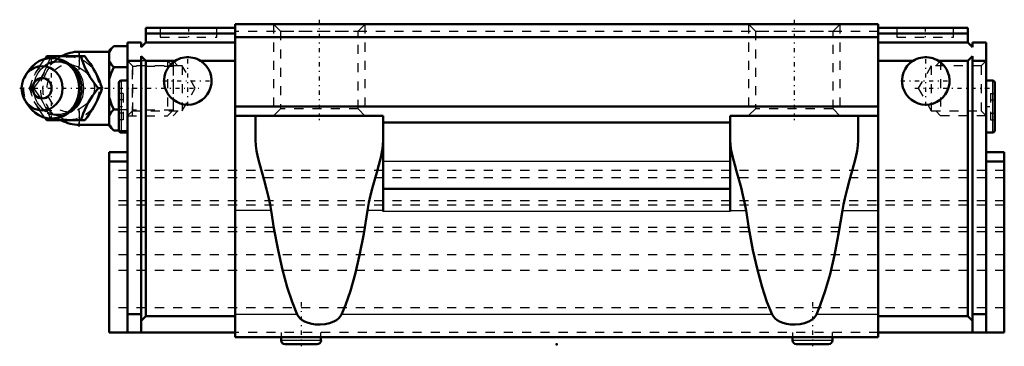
# Model space of a CAD drawing. Header units: millimetres. Extents: x -59 to 49, y 0 to 36.
import ezdxf

# ---------------------------------------------------------------- set-up
doc = ezdxf.new("R2010")
doc.units = ezdxf.units.MM
doc.linetypes.add('Center', pattern=[1.5, 0.45, -0.5, 0.05, -0.5])
doc.linetypes.add('Dashed', pattern=[2, 1, -1])
for name, color, linetype, lineweight in [('2d ConnectionPoints', 7, 'Continuous', 50), ('AM_0', 7, 'Continuous', 50), ('AM_4', 3, 'Continuous', 25), ('AM_5', 3, 'Continuous', 25), ('AM_7', 7, 'Center', 25), ('AM_9', 6, 'Dashed', 25)]:
    doc.layers.add(name, color=color, linetype=linetype, lineweight=lineweight)

# ---------------------------------------------------------------- blocks, each defined once
blk = doc.blocks.new('1_avy4gnygpu7eog1pprs2tgewh________0_in_HSR30C1SS_GK__BLOCK_1B_M6F__0')
at = {"layer": 'AM_0'}
for p, q in [((-48.5, 32.62), (-49, 32.12)), ((-48.5, 32.62), (-47, 32.62)), ((-56.07, 31.2), (-55.85, 31.5)), ((-55.85, 31.5), (-51.67, 31.5)), ((-49, 32), (-52.3, 32)), ((-49, 32.12), (-49, 23.88)), ((-48.5, 30.31), (-47, 30.31)), ((-57.8, 29.96), (-58.16, 29.44)), ((-50.23, 28), (-49.79, 28)), ((-58.16, 26.56), (-57.8, 26.04)), ((-55.85, 24.5), (-56.08, 24.81)), ((-48.5, 25.69), (-47.95, 25.69)), ((-55.85, 24.5), (-51.67, 24.5)), ((-52.3, 24), (-49, 24)), ((-49, 23.88), (-48.5, 23.38)), ((-48.5, 23.38), (-47.95, 23.38))]:
    blk.add_line(p, q, dxfattribs=at)
for points in [[(-48.5, 32.62), (-48.79, 32.3), (-49, 31.96)], [(-52.1, 31.5), (-51.92, 30.95), (-51.82, 30.67), (-51.7, 30.38), (-51.52, 29.98), (-51.29, 29.55), (-51.05, 29.15), (-50.78, 28.75), (-50.5, 28.37), (-50.23, 28)], [(-49.79, 28), (-49.92, 28.36), (-50.05, 28.73), (-50.22, 29.13), (-50.41, 29.53), (-50.56, 29.81), (-50.72, 30.09), (-50.89, 30.38), (-51.07, 30.66), (-51.37, 31.09), (-51.67, 31.5)], [(-49, 30.97), (-48.94, 30.86), (-48.75, 30.58), (-48.5, 30.31)], [(-48.5, 30.31), (-48.79, 29.67), (-49, 28.99)], [(-50.23, 28), (-50.63, 27.45), (-50.83, 27.17), (-51.03, 26.88), (-51.28, 26.48), (-51.5, 26.05), (-51.69, 25.65), (-51.85, 25.25), (-51.98, 24.87), (-52.1, 24.5)], [(-51.67, 24.5), (-51.4, 24.86), (-51.15, 25.23), (-50.89, 25.63), (-50.65, 26.03), (-50.5, 26.31), (-50.35, 26.59), (-50.22, 26.88), (-50.1, 27.16), (-49.94, 27.59), (-49.79, 28)], [(-49, 27.01), (-48.94, 26.8), (-48.75, 26.24), (-48.5, 25.69)], [(-48.5, 25.69), (-48.79, 25.37), (-49, 25.03)], [(-49, 24.04), (-48.94, 23.94), (-48.75, 23.65), (-48.5, 23.38)]]:
    blk.add_lwpolyline(points, dxfattribs=at)
for centre, radius, start, end in [((-55.34, 28), 3.3, 270, 90), ((-52.3, 28), 4, 90, 118.6175), ((-52.3, 28), 4, 241.2394, 270)]:
    blk.add_arc(centre, radius, start, end, dxfattribs=at)
blk.add_ellipse((-55.34, 28), major_axis=(0, 3.3), ratio=0.927184, start_param=2.207257, end_param=7.217521, dxfattribs=at)
for major_axis in [(0, 2.42), (0, -1.12)]:
    blk.add_ellipse((-56.35, 28), major_axis=major_axis, ratio=0.927184, dxfattribs=at)
at = {"layer": 'AM_4'}
for p, q in [((-52.3, 32), (-52.3, 31.51)), ((-52.3, 24.49), (-52.3, 24))]:
    blk.add_line(p, q, dxfattribs=at)
blk.add_ellipse((-54.53, 28), major_axis=(0, 2.97), ratio=0.927184, start_param=3.499913, end_param=5.924864, dxfattribs=at)
at = {"layer": 'AM_5', "linetype": 'Dashed'}
for p, q in [((-46.46, 25), (-46.46, 31)), ((-42, 30.39), (-46.46, 30.39)), ((-42, 25.61), (-46.46, 25.61))]:
    blk.add_line(p, q, dxfattribs=at)
at = {"layer": 'AM_7'}
for p, q in [((-55.34, 24.54), (-55.34, 31.47)), ((-52.3, 23.8), (-52.3, 32.2)), ((-58.81, 28), (-39.21, 28))]:
    blk.add_line(p, q, dxfattribs=at)
at = {"layer": 'AM_9'}
for p, q in [((-52.3, 31.51), (-52.3, 24.49)), ((-45, 31), (-45.5, 31)), ((-42, 30.39), (-42.61, 31)), ((-42.61, 31), (-42.61, 25)), ((-42, 30.39), (-42, 25.61)), ((-57.72, 28), (-57.29, 28)), ((-52.05, 28.02), (-52.05, 28)), ((-47.95, 25.69), (-47, 25.69)), ((-47, 25), (-42.61, 25)), ((-42.61, 25), (-42, 25.61)), ((-47.95, 23.38), (-47, 23.38))]:
    blk.add_line(p, q, dxfattribs=at)
for points in [[(-55.42, 31.5), (-55.54, 31.14), (-55.68, 30.77), (-55.84, 30.37), (-56.04, 29.97), (-56.18, 29.69), (-56.34, 29.41), (-56.51, 29.12), (-56.69, 28.84), (-56.99, 28.41), (-57.29, 28)], [(-53.36, 25.51), (-53.4, 25.48), (-53.61, 25.36), (-53.84, 25.26), (-54.07, 25.19), (-54.31, 25.14), (-54.55, 25.12), (-54.8, 25.12), (-55.04, 25.15), (-55.28, 25.2), (-55.52, 25.27), (-55.75, 25.37), (-55.96, 25.49), (-56.17, 25.64), (-56.36, 25.8), (-56.54, 25.99), (-56.7, 26.19), (-56.85, 26.4), (-56.97, 26.63), (-57.08, 26.88), (-57.16, 27.13), (-57.22, 27.39), (-57.27, 27.65), (-57.28, 27.92), (-57.28, 28.19), (-57.25, 28.45), (-57.2, 28.71), (-57.13, 28.97), (-57.04, 29.22), (-56.93, 29.45), (-56.8, 29.68), (-56.65, 29.89), (-56.48, 30.08), (-56.3, 30.25), (-56.1, 30.41), (-55.9, 30.55), (-55.68, 30.66), (-55.45, 30.75), (-55.21, 30.82), (-54.97, 30.86), (-54.73, 30.88), (-54.49, 30.88), (-54.24, 30.85), (-54, 30.79), (-53.77, 30.71), (-53.54, 30.6), (-53.35, 30.49)], [(-57.03, 29.74), (-56.91, 29.95), (-56.66, 30.35), (-56.4, 30.75), (-56.12, 31.13), (-56.07, 31.2)], [(-53.35, 30.49), (-53.33, 30.48), (-53.12, 30.33), (-52.93, 30.16), (-52.76, 29.97), (-52.73, 29.93)], [(-51.16, 29.35), (-51.49, 29.68), (-51.88, 29.99), (-52.3, 30.25)], [(-57.72, 28), (-57.6, 28.36), (-57.47, 28.74), (-57.4, 28.93)], [(-50.73, 27.31), (-50.61, 27.66), (-50.58, 28.01), (-50.62, 28.35), (-50.73, 28.7), (-50.74, 28.71)], [(-57.41, 27.11), (-57.47, 27.25), (-57.6, 27.63), (-57.72, 28)], [(-57.29, 28), (-57.03, 27.64), (-56.77, 27.27), (-56.51, 26.87), (-56.27, 26.47), (-56.12, 26.19), (-55.97, 25.91), (-55.84, 25.62), (-55.72, 25.34), (-55.56, 24.91), (-55.42, 24.5)], [(-52.05, 28), (-52.06, 27.87), (-52.06, 27.76)], [(-51.15, 26.66), (-50.89, 27), (-50.73, 27.31)], [(-56.08, 24.81), (-56.12, 24.86), (-56.39, 25.24), (-56.65, 25.62), (-56.9, 26.03), (-57.07, 26.33)], [(-52.83, 25.95), (-53, 25.78), (-53.19, 25.62), (-53.36, 25.51)], [(-52.3, 25.75), (-51.84, 26.04), (-51.46, 26.35), (-51.15, 26.66)]]:
    blk.add_lwpolyline(points, dxfattribs=at)
blk.add_arc((-52.3, 28), 4, 118.6175, 241.2394, dxfattribs=at)
for centre, major_axis in [((-53.32, 28), (0, -3.44)), ((-54.8, 28), (0, -2.97))]:
    blk.add_ellipse(centre, major_axis=major_axis, ratio=0.927184, dxfattribs=at)
for centre, major_axis, start_param, end_param in [((-54.53, 28), (0, 2.97), 5.924864, 7.148836), ((-53.45, 28), (0, -2.57), 2.639469, 6.785309), ((-55.34, 28), (0, 3.3), 0.934336, 2.207257), ((-54.53, 28), (0, 2.97), 2.244112, 3.499913)]:
    blk.add_ellipse(centre, major_axis=major_axis, ratio=0.927184, start_param=start_param, end_param=end_param, dxfattribs=at)
blk = doc.blocks.new('2_HSR30CSSB_M6F11_S_0_in_HSR30C1SS_GK__BLOCK_1B_M6F__0')
at = {"layer": 'AM_0'}
for p, q in [((-45, 33), (-45, 34.6)), ((-45, 34.6), (-35.2, 34.6)), ((35.2, 35), (-35.2, 35)), ((-35.2, 35), (-35.2, 0.78)), ((35.2, 35), (35.2, 0.78)), ((45, 34.6), (35.2, 34.6)), ((45, 33), (45, 34.6)), ((-45, 34), (-35.2, 34)), ((35.2, 33.6), (-35.2, 33.6)), ((45, 34), (35.2, 34)), ((-47, 1.28), (-47, 33)), ((-45.5, 33), (-47, 33)), ((-45.5, 32.5), (-45, 33)), ((-45.5, 33), (-45.5, 32.5)), ((-35.2, 33), (-45, 33)), ((35.2, 33), (45, 33)), ((45.5, 32.5), (45, 33)), ((45.5, 33), (47, 33)), ((45.5, 33), (45.5, 32.5)), ((47, 33), (47, 1.28)), ((-45.5, 31.5), (-45.5, 1.28)), ((-45, 31), (-45.5, 31.5)), ((45, 31), (45.5, 31.5)), ((45.5, 31.5), (45.5, 1.28)), ((-45.5, 31), (-47, 31)), ((-45, 31), (-45, 3.08)), ((-41.79, 31), (-45, 31)), ((-35.2, 31), (-39.01, 31)), ((35.2, 31), (39.01, 31)), ((41.79, 31), (45, 31)), ((45, 31), (45, 3.08)), ((45.5, 31), (47, 31)), ((-47.95, 28.61), (-47.95, 23.39)), ((-47, 28.85), (-47.71, 28.85)), ((47.71, 28.85), (47, 28.85)), ((47.95, 28.61), (47.95, 23.39)), ((35.2, 26), (-35.2, 26)), ((-19, 25), (-35.2, 25)), ((-33, 25), (-33, 22.33)), ((-19, 14.51), (-19, 25)), ((19, 14.51), (19, 25)), ((19, 25), (35.2, 25)), ((33, 25), (33, 22.33)), ((19, 24.27), (-19, 24.27)), ((-47.71, 23.15), (-47, 23.15)), ((47, 23.15), (47.71, 23.15)), ((-49, 21), (-49, 1.28)), ((-49, 21), (-47, 21)), ((49, 21), (47, 21)), ((49, 21), (49, 1.28)), ((-49, 20), (-47, 20)), ((49, 20), (47, 20)), ((19, 17), (-19, 17)), ((-47, 3.28), (-45.5, 3.28)), ((47, 3.28), (45.5, 3.28)), ((-45.5, 2.58), (-45, 3.08)), ((-35.2, 3.08), (-45, 3.08)), ((35.2, 3.08), (45, 3.08)), ((45.5, 2.58), (45, 3.08)), ((-35.2, 1.28), (-49, 1.28)), ((35.2, 1.28), (49, 1.28)), ((35.2, 0.78), (-35.2, 0.78)), ((-30.18, 0.78), (-30.18, 0.44)), ((-29.75, 0), (-26.25, 0)), ((-25.82, 0.44), (-25.82, 0.78)), ((25.82, 0.78), (25.82, 0.44)), ((26.25, 0), (29.75, 0)), ((30.18, 0.44), (30.18, 0.78))]:
    blk.add_line(p, q, dxfattribs=at)
for points in [[(-39.01, 31), (-39.21, 31.11), (-39.42, 31.21), (-39.63, 31.28), (-39.85, 31.34), (-40.07, 31.38), (-40.3, 31.4), (-40.53, 31.4), (-40.75, 31.38), (-40.98, 31.34), (-41.19, 31.28), (-41.41, 31.2), (-41.61, 31.1), (-41.79, 31)], [(39.01, 31), (39.21, 31.11), (39.42, 31.21), (39.63, 31.28), (39.85, 31.34), (40.07, 31.38), (40.3, 31.4), (40.53, 31.4), (40.75, 31.38), (40.98, 31.34), (41.19, 31.28), (41.41, 31.2), (41.61, 31.1), (41.79, 31)], [(-33, 22.33), (-32.97, 21.76), (-32.88, 21.15), (-32.74, 20.48), (-32.56, 19.77), (-32.31, 18.88), (-32.05, 17.96), (-31.78, 16.96), (-31.53, 15.93), (-31.4, 15.29), (-31.28, 14.64)], [(-20.72, 14.64), (-20.57, 15.49), (-20.38, 16.32), (-20.18, 17.14), (-19.96, 17.93), (-19.71, 18.8), (-19.48, 19.63), (-19.27, 20.44), (-19.11, 21.21), (-19.03, 21.79), (-19, 22.33)], [(20.72, 14.64), (20.57, 15.49), (20.38, 16.32), (20.18, 17.14), (19.96, 17.93), (19.71, 18.8), (19.48, 19.63), (19.27, 20.44), (19.11, 21.21), (19.03, 21.79), (19, 22.33)], [(33, 22.33), (32.97, 21.76), (32.88, 21.15), (32.74, 20.48), (32.56, 19.77), (32.31, 18.88), (32.05, 17.96), (31.78, 16.96), (31.53, 15.93), (31.4, 15.29), (31.28, 14.64)], [(-28.42, 3.27), (-28.99, 4.63), (-29.53, 6.26), (-30.04, 8.16), (-30.52, 10.31), (-30.97, 12.69), (-31.28, 14.64)], [(-20.72, 14.64), (-21.14, 12.09), (-21.59, 9.76), (-22.08, 7.67), (-22.6, 5.84), (-23.15, 4.27), (-23.58, 3.27)], [(23.58, 3.27), (23.01, 4.63), (22.47, 6.26), (21.96, 8.16), (21.48, 10.31), (21.03, 12.69), (20.72, 14.64)], [(31.28, 14.64), (30.86, 12.09), (30.41, 9.76), (29.92, 7.67), (29.4, 5.84), (28.85, 4.27), (28.42, 3.27)], [(-23.58, 3.27), (-23.71, 3.05), (-23.87, 2.86), (-24.13, 2.65), (-24.42, 2.48), (-24.89, 2.31), (-25.37, 2.2), (-25.89, 2.16), (-26.42, 2.18), (-26.83, 2.24), (-27.24, 2.35), (-27.62, 2.5), (-27.87, 2.65), (-28.1, 2.83), (-28.28, 3.03), (-28.42, 3.27)], [(28.42, 3.27), (28.29, 3.05), (28.13, 2.86), (27.87, 2.65), (27.58, 2.48), (27.11, 2.31), (26.63, 2.2), (26.11, 2.16), (25.58, 2.18), (25.17, 2.24), (24.76, 2.35), (24.38, 2.5), (24.13, 2.65), (23.9, 2.83), (23.72, 3.03), (23.58, 3.27)]]:
    blk.add_lwpolyline(points, dxfattribs=at)
for centre, radius, start, end in [((-40.4, 28.8), 2.6, 122.2042, 57.7958), ((40.4, 28.8), 2.6, 122.2042, 57.7958), ((-47.71, 28.61), 0.237, 90, 180), ((47.71, 28.61), 0.237, 360, 90), ((-47.71, 23.39), 0.237, 180, 270), ((47.71, 23.39), 0.237, 270, 0), ((-29.75, 0.44), 0.437, 180, 270), ((-26.25, 0.44), 0.437, 270, 360), ((26.25, 0.44), 0.437, 180, 270), ((29.75, 0.44), 0.437, 270, 360)]:
    blk.add_arc(centre, radius, start, end, dxfattribs=at)
at = {"layer": 'AM_4'}
for p, q in [((-47.71, 28.85), (-47.71, 23.15)), ((47.71, 28.85), (47.71, 23.15)), ((19, 20), (-19, 20)), ((-31.28, 14.64), (-35.2, 14.64)), ((-19, 14.64), (-20.72, 14.64)), ((19, 14.51), (-19, 14.51)), ((19, 14.64), (20.72, 14.64)), ((31.28, 14.64), (35.2, 14.64)), ((-28.42, 3.27), (-35.2, 3.27)), ((23.58, 3.27), (-23.58, 3.27)), ((35.2, 3.27), (28.42, 3.27)), ((-30.18, 0.44), (-25.82, 0.44)), ((25.82, 0.44), (30.18, 0.44))]:
    blk.add_line(p, q, dxfattribs=at)
at = {"layer": 'AM_5', "linetype": 'Dashed'}
for p, q in [((-31, 35), (-31, 25)), ((-21, 35), (-21, 25)), ((21, 35), (21, 25)), ((31, 35), (31, 25)), ((-41.5, 30.46), (-42, 31)), ((-42, 31), (-42, 25)), ((41.5, 30.46), (42, 31)), ((47, 31), (42, 31)), ((42, 31), (42, 25)), ((-41.5, 25.54), (-42, 25)), ((41.5, 25.54), (42, 25)), ((47, 25), (42, 25))]:
    blk.add_line(p, q, dxfattribs=at)
at = {"layer": 'AM_7'}
for p, q in [((-40.32, 34.65), (-40.32, 33.55)), ((-26, 35.5), (-26, 24.5)), ((26, 35.5), (26, 24.5)), ((40.32, 34.65), (40.32, 33.55)), ((-40.4, 26.07), (-40.4, 31.53)), ((40.4, 26.07), (40.4, 31.53)), ((-43.13, 28.8), (-37.67, 28.8)), ((37.67, 28.8), (43.13, 28.8)), ((39.21, 28), (47.37, 28)), ((-48, 26), (-46.95, 26)), ((46.95, 26), (48, 26)), ((-28, 4.59), (-28, -0.22)), ((28, 4.59), (28, -0.22))]:
    blk.add_line(p, q, dxfattribs=at)
at = {"layer": 'AM_9'}
for p, q in [((-43.42, 34.6), (-43.42, 33.6)), ((-37.22, 33.6), (-37.22, 34.6)), ((-31, 35), (-30.25, 34.25)), ((-21.75, 34.25), (-21, 35)), ((21, 35), (21.75, 34.25)), ((30.25, 34.25), (31, 35)), ((37.22, 34.6), (37.22, 33.6)), ((43.42, 33.6), (43.42, 34.6)), ((-43.42, 33.6), (-37.22, 33.6)), ((35.2, 34.2), (-35.2, 34.2)), ((-30.25, 34.25), (-30.25, 25.75)), ((-30.25, 34.25), (-21.75, 34.25)), ((-21.75, 25.75), (-21.75, 34.25)), ((21.75, 34.25), (21.75, 25.75)), ((21.75, 34.25), (30.25, 34.25)), ((30.25, 25.75), (30.25, 34.25)), ((37.22, 33.6), (43.42, 33.6)), ((-46.46, 30.46), (-47, 31)), ((-41, 30.46), (-46.46, 30.46)), ((-46.46, 30.46), (-46.46, 25.54)), ((-39.58, 28), (-41, 30.46)), ((-41, 30.46), (-41, 25.54)), ((41, 30.46), (39.58, 28)), ((46.46, 30.46), (41, 30.46)), ((41, 30.46), (41, 25.54)), ((47, 31), (46.46, 30.46)), ((46.46, 30.46), (46.46, 25.54)), ((-47.48, 27.44), (-47.95, 27.44)), ((-47.48, 27.44), (-47.48, 24.56)), ((-41, 25.54), (-39.58, 28)), ((39.58, 28), (41, 25.54)), ((47.48, 27.44), (47.95, 27.44)), ((47.48, 27.44), (47.48, 24.56)), ((-47.48, 26.72), (-47.95, 26.72)), ((47.48, 26.72), (47.95, 26.72)), ((-47.48, 25.28), (-47.95, 25.28)), ((-47, 25), (-46.46, 25.54)), ((-46.46, 25.54), (-41, 25.54)), ((-30.25, 25.75), (-31, 25)), ((-21.75, 25.75), (-30.25, 25.75)), ((-21, 25), (-21.75, 25.75)), ((21.75, 25.75), (21, 25)), ((30.25, 25.75), (21.75, 25.75)), ((31, 25), (30.25, 25.75)), ((41, 25.54), (46.46, 25.54)), ((46.46, 25.54), (47, 25)), ((47.48, 25.28), (47.95, 25.28)), ((-47.48, 24.56), (-47.95, 24.56)), ((47.48, 24.56), (47.95, 24.56)), ((49, 19), (-49, 19)), ((49, 18.21), (-49, 18.21)), ((49, 15.69), (-49, 15.69)), ((49, 15.22), (-49, 15.22)), ((49, 12.78), (-49, 12.78)), ((49, 12.31), (-49, 12.31)), ((49, 9.78), (-49, 9.78)), ((49, 8.08), (-49, 8.08)), ((49, 4), (-49, 4)), ((35.2, 1.28), (-35.2, 1.28)), ((-30.18, 1.28), (-30.18, 0.78)), ((-25.82, 0.78), (-25.82, 1.28)), ((25.82, 1.28), (25.82, 0.78)), ((30.18, 0.78), (30.18, 1.28))]:
    blk.add_line(p, q, dxfattribs=at)

msp = doc.modelspace()

# ---------------------------------------------------------------- linework, layer by layer
at = {"layer": '2d ConnectionPoints'}
for p in [(-47, 28), (47, 28), (0, 0)]:
    msp.add_point(p, dxfattribs=at)

# ---------------------------------------------------------------- block references
for name in ['2_HSR30CSSB_M6F11_S_0_in_HSR30C1SS_GK__BLOCK_1B_M6F__0', '1_avy4gnygpu7eog1pprs2tgewh________0_in_HSR30C1SS_GK__BLOCK_1B_M6F__0']:
    msp.add_blockref(name, (0, 0))

doc.saveas('drawing.dxf')
